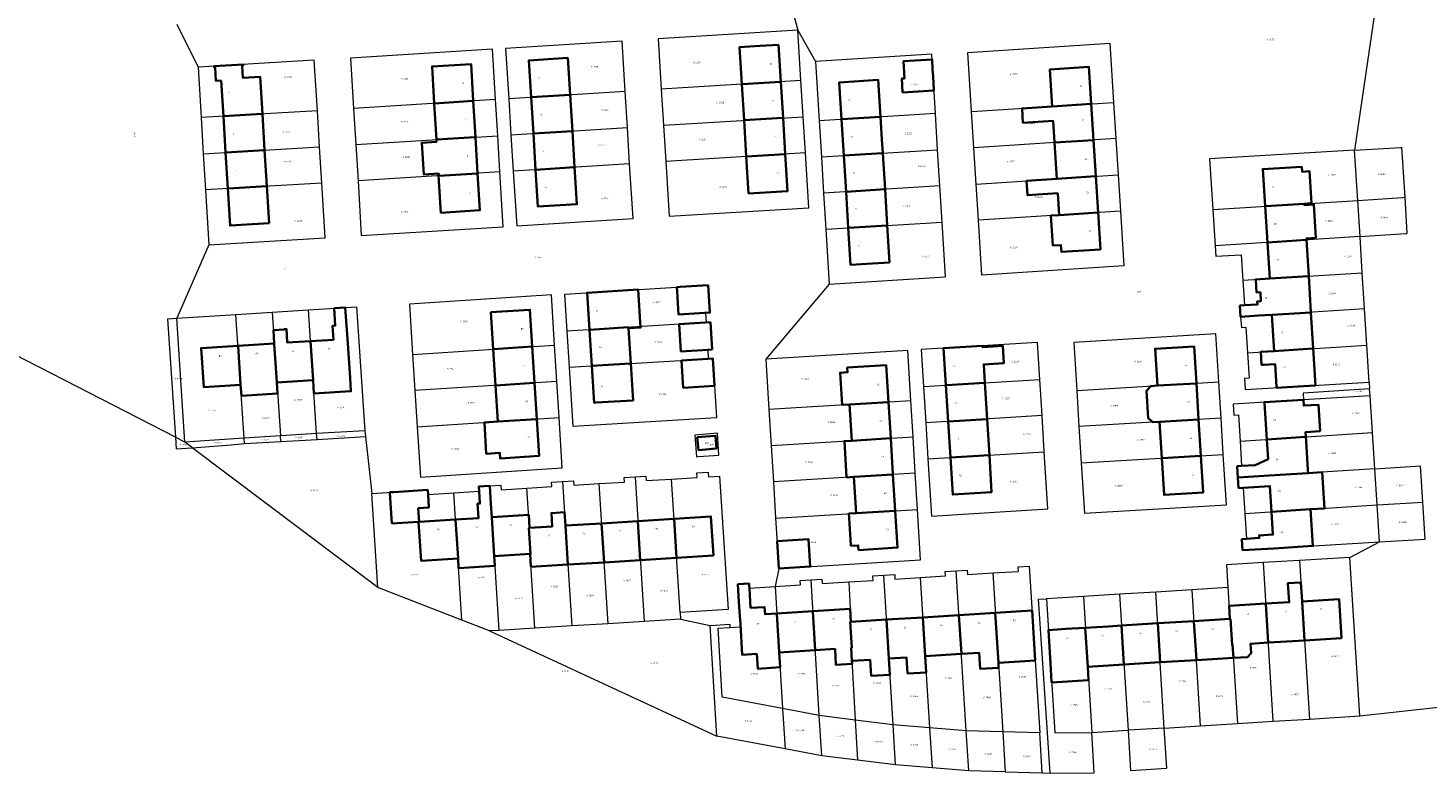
# Model space of a CAD drawing. Header units: metres. Extents: x 162165 to 162962, y 502542 to 503146.
# Tile 2 of 11: x 162369 to 162682, y 502542 to 502709. Entities that reach past the tile are written whole.
import ezdxf
from ezdxf.enums import TextEntityAlignment as Align
from ezdxf.lldxf.tags import DXFTag

# ---------------------------------------------------------------- set-up
doc = ezdxf.new("R2010")
doc.units = ezdxf.units.M
doc.layers.add('B-PV-KG-GRENS_PERCEEL-G', color=150, linetype='KG-PERCEEL-SO', lineweight=5, true_color=0x007fff)
doc.layers.add('B-PV-KG-GRENS_PERCEEL-S', color=150, linetype='Continuous', lineweight=5, true_color=0x007fff)
for name, color, linetype, lineweight in [('B-PV-OG-BEBOUWING-G', 7, 'Continuous', 35), ('B-PV-OG-BEBOUWING_HUISNUMMER-T18', 10, 'Continuous', 18), ('B-PV-OG-BEBOUWING_STRAATNAAM-T18', 10, 'Continuous', 18)]:
    doc.layers.add(name, color=color, linetype=linetype, lineweight=lineweight)
doc.styles.add('NLCS-ISO', font='NLCS-ISO.ttf', dxfattribs={"height": 1.8})
doc.styles.add('NLCS-ISO-M200-T18', font='NLCS-ISO.ttf', dxfattribs={"height": 1.8})
doc.styles.get("Standard").update_dxf_attribs({"font": 'arial.ttf'})
tags = doc.linetypes.add('KG-PERCEEL-SO', pattern='A,5.5,-2,["P",Standard,S=1.8,R=0,X=-0.5,Y=-0.9],-2,5.5,-2,[5,NLCS.SHX,S=0.75,R=0,X=0,Y=0],-2', length=19).pattern_tags.tags
tags[6] = DXFTag(74, 10)

# ---------------------------------------------------------------- blocks, each defined once
blk = doc.blocks.new('SKG-PERCEELNUMMER-SO')
at = {"style": 'NLCS-ISO', "oblique": 10, "flags": 1}
for tag, p in [('GEMEENTECODE', (0, 2.6)), ('PERCEELGROOTTE', (0, -2.4))]:
    blk.add_attdef(tag, text='', height=1.8, dxfattribs=at).set_placement(p, align=Align.MIDDLE_CENTER)
at = {"style": 'NLCS-ISO', "oblique": 10}
blk.add_attdef('SECTIE', text='', height=1.8, dxfattribs=at).set_placement((-0.5, 0), align=Align.MIDDLE_RIGHT)
blk.add_attdef('PERCEELNUMMER', text='', height=1.8, dxfattribs=at).set_placement((0.5, 0), align=Align.MIDDLE_LEFT)

msp = doc.modelspace()

# ---------------------------------------------------------------- linework, layer by layer
at = {"layer": 'B-PV-KG-GRENS_PERCEEL-G'}
for points in [[(162402.081, 502617.15), (162164.62, 502739.166)], [(162672.332, 502729.587), (162665.259, 502681.247)], [(162539.645, 502712.985), (162540.965, 502708.052)], [(162402.371, 502709.422), (162407.093, 502699.804)], [(162540.965, 502708.052), (162509.792, 502706.152), (162510.49, 502694.924)], [(162541.667, 502696.815), (162540.965, 502708.052)], [(162540.965, 502708.052), (162544.906, 502701.089)], [(162473.525, 502692.574), (162472.847, 502703.821), (162441.159, 502701.836), (162441.836, 502690.586)], [(162502.453, 502694.383), (162501.765, 502705.632), (162475.741, 502704.003), (162476.447, 502692.763)], [(162579.777, 502689.865), (162578.949, 502703.099), (162610.631, 502705.171), (162611.46, 502691.927)], [(162433.732, 502690.084), (162433.04, 502701.333), (162407.093, 502699.804)], [(162571.684, 502689.445), (162570.858, 502702.679), (162544.906, 502701.089)], [(162544.906, 502701.089), (162545.732, 502687.845)], [(162407.093, 502699.804), (162407.78, 502688.565)], [(162502.453, 502694.383), (162476.447, 502692.763)], [(162502.947, 502686.298), (162502.453, 502694.383)], [(162541.667, 502696.815), (162510.49, 502694.924)], [(162510.49, 502694.924), (162510.992, 502686.84)], [(162542.171, 502688.73), (162541.667, 502696.815)], [(162473.525, 502692.574), (162441.836, 502690.586)], [(162474.012, 502684.489), (162473.525, 502692.574)], [(162476.447, 502692.763), (162476.954, 502684.679)], [(162579.777, 502689.865), (162611.46, 502691.927)], [(162611.46, 502691.927), (162611.966, 502683.843)], [(162433.732, 502690.084), (162407.78, 502688.565)], [(162407.78, 502688.565), (162408.275, 502680.48)], [(162434.23, 502682), (162433.732, 502690.084)], [(162441.836, 502690.586), (162442.322, 502682.5)], [(162510.992, 502686.84), (162542.171, 502688.73)], [(162542.676, 502680.647), (162542.171, 502688.73)], [(162571.684, 502689.445), (162545.732, 502687.845)], [(162545.732, 502687.845), (162546.237, 502679.76)], [(162572.188, 502681.361), (162571.684, 502689.445)], [(162580.283, 502681.781), (162579.777, 502689.865)], [(162442.322, 502682.5), (162474.012, 502684.489)], [(162474.499, 502676.403), (162474.012, 502684.489)], [(162476.954, 502684.679), (162502.947, 502686.298)], [(162476.954, 502684.679), (162477.461, 502676.595)], [(162503.441, 502678.213), (162502.947, 502686.298)], [(162510.992, 502686.84), (162511.495, 502678.755)], [(162408.275, 502680.48), (162434.23, 502682)], [(162434.728, 502673.915), (162434.23, 502682)], [(162442.322, 502682.5), (162442.808, 502674.415)], [(162546.237, 502679.76), (162572.188, 502681.361)], [(162572.692, 502673.277), (162572.188, 502681.361)], [(162611.966, 502683.843), (162580.283, 502681.781)], [(162580.788, 502673.696), (162580.283, 502681.781)], [(162611.966, 502683.843), (162612.472, 502675.758)], [(162665.259, 502681.247), (162675.6, 502681.894)], [(162675.6, 502681.894), (162675.75, 502681.903)], [(162675.75, 502681.903), (162676.435, 502670.751)], [(162408.275, 502680.48), (162408.769, 502672.395)], [(162477.461, 502676.595), (162478.23, 502664.35), (162504.189, 502665.976), (162503.441, 502678.213)], [(162503.441, 502678.213), (162477.461, 502676.595)], [(162511.495, 502678.755), (162512.255, 502666.519), (162543.44, 502668.411), (162542.676, 502680.647)], [(162542.676, 502680.647), (162511.495, 502678.755)], [(162546.237, 502679.76), (162546.741, 502671.677)], [(162665.259, 502681.247), (162632.886, 502679.338), (162633.598, 502668.017)], [(162665.963, 502670.052), (162665.259, 502681.247)], [(162442.808, 502674.415), (162443.544, 502662.178), (162475.236, 502664.163), (162474.499, 502676.403)], [(162474.499, 502676.403), (162442.808, 502674.415)], [(162580.788, 502673.696), (162612.472, 502675.758)], [(162612.472, 502675.758), (162612.978, 502667.674)], [(162434.728, 502673.915), (162408.769, 502672.395)], [(162408.769, 502672.395), (162409.517, 502660.158)], [(162409.517, 502660.158), (162435.481, 502661.678), (162434.728, 502673.915)], [(162572.692, 502673.277), (162546.741, 502671.677)], [(162573.197, 502665.192), (162572.692, 502673.277)], [(162581.294, 502665.612), (162580.788, 502673.696)], [(162546.741, 502671.677), (162547.246, 502663.592)], [(162633.598, 502668.017), (162665.963, 502670.052)], [(162665.963, 502670.052), (162675.936, 502670.718)], [(162666.472, 502661.968), (162665.963, 502670.052)], [(162675.936, 502670.718), (162676.435, 502670.751)], [(162676.435, 502670.751), (162676.894, 502662.644)], [(162612.978, 502667.674), (162613.743, 502655.439), (162582.059, 502653.377), (162581.294, 502665.612)], [(162612.978, 502667.674), (162581.294, 502665.612)], [(162633.598, 502668.017), (162634.106, 502659.933)], [(162547.246, 502663.592), (162573.197, 502665.192)], [(162547.246, 502663.592), (162548.009, 502651.356)], [(162548.009, 502651.356), (162573.961, 502652.946), (162573.197, 502665.192)], [(162666.472, 502661.968), (162676.595, 502662.625)], [(162676.595, 502662.625), (162676.894, 502662.644)], [(162409.517, 502660.158), (162402.336, 502643.732)], [(162666.472, 502661.968), (162634.106, 502659.933)], [(162634.106, 502659.933), (162634.255, 502657.563), (162639.955, 502657.9), (162640.313, 502652.207)], [(162666.98, 502653.884), (162666.472, 502661.968)], [(162640.313, 502652.207), (162666.98, 502653.884)], [(162667.489, 502645.8), (162666.98, 502653.884)], [(162489.514, 502640.875), (162488.959, 502649.126), (162520.965, 502651.098), (162521.349, 502645), (162520.351, 502644.939), (162520.487, 502642.783)], [(162548.009, 502651.356), (162533.822, 502634.613)], [(162640.313, 502652.207), (162640.665, 502646.622), (162639.666, 502646.563), (162639.824, 502644.061)], [(162486.681, 502637.711), (162485.978, 502648.949), (162454.295, 502646.913), (162455.001, 502635.675)], [(162402.336, 502643.732), (162415.559, 502644.567)], [(162415.559, 502644.567), (162423.641, 502645.108)], [(162417.408, 502616.921), (162415.559, 502644.567)], [(162423.641, 502645.108), (162431.723, 502645.648)], [(162423.641, 502645.108), (162425.49, 502617.462)], [(162431.723, 502645.648), (162442.465, 502646.273), (162444.315, 502618.615)], [(162433.572, 502618.002), (162431.723, 502645.648)], [(162667.489, 502645.8), (162639.824, 502644.061)], [(162639.824, 502644.061), (162639.974, 502641.673), (162640.972, 502641.732), (162641.33, 502636.039)], [(162667.997, 502637.716), (162667.489, 502645.8)], [(162400.293, 502643.631), (162402.336, 502643.732)], [(162400.293, 502643.631), (162402.081, 502617.15)], [(162404.155, 502616.084), (162402.336, 502643.732)], [(162520.487, 502642.783), (162489.514, 502640.875)], [(162490.012, 502632.79), (162489.514, 502640.875)], [(162520.487, 502642.783), (162521.485, 502642.844), (162521.869, 502636.747), (162520.87, 502636.685), (162520.995, 502634.698)], [(162455.001, 502635.675), (162486.681, 502637.711)], [(162487.186, 502629.627), (162486.681, 502637.711)], [(162594.993, 502630.066), (162594.485, 502638.31), (162568.523, 502636.727), (162569.031, 502628.48)], [(162634.937, 502629.5), (162634.273, 502640.24), (162602.571, 502638.351), (162603.236, 502627.612)], [(162641.33, 502636.039), (162667.997, 502637.716)], [(162668.518, 502629.429), (162667.997, 502637.716)], [(162455.001, 502635.675), (162455.508, 502627.591)], [(162520.995, 502634.698), (162521.994, 502634.76), (162522.827, 502621.526), (162490.827, 502619.555), (162490.012, 502632.79)], [(162490.012, 502632.79), (162520.995, 502634.698)], [(162566.211, 502625.312), (162565.519, 502636.545), (162533.822, 502634.613)], [(162533.822, 502634.613), (162534.52, 502623.375)], [(162641.33, 502636.039), (162641.688, 502630.344), (162640.69, 502630.285), (162640.847, 502627.79), (162668.518, 502629.429)], [(162487.186, 502629.627), (162455.508, 502627.591)], [(162487.692, 502621.542), (162487.186, 502629.627)], [(162569.031, 502628.48), (162594.993, 502630.066)], [(162569.031, 502628.48), (162569.529, 502620.395)], [(162595.491, 502621.981), (162594.993, 502630.066)], [(162603.236, 502627.612), (162634.937, 502629.5)], [(162635.436, 502621.415), (162634.937, 502629.5)], [(162668.518, 502629.429), (162668.614, 502627.942)], [(162455.508, 502627.591), (162456.016, 502619.506)], [(162566.211, 502625.312), (162534.52, 502623.375)], [(162566.709, 502617.227), (162566.211, 502625.312)], [(162603.236, 502627.612), (162603.737, 502619.527)], [(162653.84, 502625.535), (162638.148, 502624.575), (162638.309, 502622.081), (162639.307, 502622.145), (162639.684, 502616.293)], [(162668.614, 502627.942), (162653.742, 502627.032), (162653.84, 502625.535)], [(162668.711, 502626.445), (162653.84, 502625.535)], [(162668.711, 502626.445), (162668.614, 502627.942)], [(162669.243, 502618.202), (162668.711, 502626.445)], [(162534.52, 502623.375), (162535.022, 502615.29)], [(162595.491, 502621.981), (162569.529, 502620.395)], [(162595.989, 502613.896), (162595.491, 502621.981)], [(162456.016, 502619.506), (162456.721, 502608.269), (162488.395, 502610.305), (162487.692, 502621.542)], [(162456.016, 502619.506), (162487.692, 502621.542)], [(162569.529, 502620.395), (162570.027, 502612.311)], [(162635.436, 502621.415), (162603.737, 502619.527)], [(162603.737, 502619.527), (162604.238, 502611.443)], [(162635.936, 502613.331), (162635.436, 502621.415)], [(162402.081, 502617.15), (162402.256, 502614.559), (162405.816, 502614.832)], [(162402.126, 502617.127), (162402.081, 502617.15)], [(162404.155, 502616.084), (162402.126, 502617.127)], [(162417.408, 502616.921), (162404.155, 502616.084)], [(162405.56, 502615.025), (162404.155, 502616.084)], [(162414.511, 502615.498), (162417.487, 502615.73)], [(162425.49, 502617.462), (162417.408, 502616.921)], [(162417.487, 502615.73), (162417.408, 502616.921)], [(162417.487, 502615.73), (162425.574, 502616.208)], [(162433.572, 502618.002), (162425.49, 502617.462)], [(162425.574, 502616.208), (162425.49, 502617.462)], [(162425.574, 502616.208), (162433.66, 502616.686)], [(162444.315, 502618.615), (162433.572, 502618.002)], [(162433.66, 502616.686), (162433.572, 502618.002)], [(162433.66, 502616.686), (162444.462, 502617.325)], [(162444.315, 502618.615), (162444.462, 502617.325)], [(162444.462, 502617.325), (162445.912, 502604.627)], [(162523.346, 502613.158), (162523.043, 502618.047), (162517.98, 502617.657), (162518.396, 502612.794), (162518.831, 502612.826)], [(162535.022, 502615.29), (162566.709, 502617.227)], [(162567.207, 502609.143), (162566.709, 502617.227)], [(162639.684, 502616.293), (162640.041, 502610.758), (162639.044, 502610.694), (162639.209, 502608.146)], [(162639.684, 502616.293), (162669.243, 502618.202)], [(162669.764, 502610.119), (162669.243, 502618.202)], [(162405.78, 502614.859), (162405.56, 502615.025)], [(162405.816, 502614.832), (162405.78, 502614.859)], [(162405.816, 502614.832), (162414.511, 502615.498)], [(162447.266, 502583.573), (162405.816, 502614.832)], [(162518.831, 502612.826), (162523.346, 502613.158)], [(162535.022, 502615.29), (162535.524, 502607.206)], [(162570.027, 502612.311), (162570.812, 502599.574), (162596.774, 502601.15), (162595.989, 502613.896)], [(162570.027, 502612.311), (162595.989, 502613.896)], [(162604.238, 502611.443), (162604.934, 502600.205), (162636.63, 502602.093), (162635.936, 502613.331)], [(162604.238, 502611.443), (162635.936, 502613.331)], [(162669.764, 502610.119), (162639.209, 502608.146)], [(162669.764, 502610.119), (162679.932, 502610.776)], [(162670.286, 502602.036), (162669.764, 502610.119)], [(162680.462, 502602.693), (162679.932, 502610.776)], [(162464.199, 502604.774), (162469.838, 502605.129), (162469.775, 502606.128), (162472.22, 502606.282)], [(162472.22, 502606.282), (162474.665, 502606.435), (162474.728, 502605.437), (162480.527, 502605.801)], [(162472.22, 502606.282), (162474.255, 502574.033)], [(162480.527, 502605.801), (162486.086, 502606.151), (162486.023, 502607.149), (162488.468, 502607.303)], [(162488.468, 502607.303), (162490.913, 502607.457), (162490.976, 502606.458), (162496.616, 502606.812)], [(162488.468, 502607.303), (162490.534, 502575.035)], [(162496.616, 502606.812), (162502.254, 502607.167), (162502.191, 502608.165), (162504.636, 502608.319)], [(162498.619, 502575.532), (162496.616, 502606.812)], [(162504.636, 502608.319), (162507.081, 502608.473), (162507.144, 502607.474), (162512.785, 502607.829)], [(162504.636, 502608.319), (162506.703, 502576.03)], [(162512.785, 502607.829), (162518.532, 502608.19), (162518.469, 502609.188), (162520.964, 502609.345), (162521.027, 502608.347), (162523.523, 502608.504), (162525.423, 502578.685), (162514.711, 502578.026)], [(162514.711, 502578.026), (162512.785, 502607.829)], [(162567.207, 502609.143), (162535.524, 502607.206)], [(162535.524, 502607.206), (162536.027, 502599.121)], [(162567.705, 502601.057), (162567.207, 502609.143)], [(162639.209, 502608.146), (162639.36, 502605.804), (162640.357, 502605.868), (162640.728, 502600.127)], [(162445.912, 502604.627), (162458.387, 502605.411), (162458.45, 502604.413), (162464.199, 502604.774)], [(162447.266, 502583.573), (162445.912, 502604.627)], [(162466.008, 502576.284), (162464.199, 502604.774)], [(162482.28, 502574.527), (162481.214, 502591.096), (162481.344, 502591.104), (162480.97, 502596.912), (162481.099, 502596.92), (162480.527, 502605.801)], [(162536.027, 502599.121), (162567.705, 502601.057)], [(162536.725, 502587.883), (162568.397, 502589.819), (162567.705, 502601.057)], [(162640.728, 502600.127), (162641.092, 502594.482), (162640.094, 502594.418), (162640.255, 502591.929), (162670.818, 502593.788)], [(162640.728, 502600.127), (162670.286, 502602.036)], [(162670.286, 502602.036), (162680.462, 502602.693)], [(162670.818, 502593.788), (162670.286, 502602.036)], [(162681.005, 502594.408), (162680.462, 502602.693)], [(162536.027, 502599.121), (162536.725, 502587.883)], [(162664.221, 502590.338), (162670.818, 502593.788)], [(162670.818, 502593.788), (162681.005, 502594.408)], [(162536.725, 502587.883), (162535.904, 502583.833)], [(162584.472, 502586.856), (162590.22, 502587.214), (162590.158, 502588.212), (162592.653, 502588.367), (162594.972, 502551.189)], [(162644.896, 502589.155), (162636.651, 502588.65), (162636.966, 502583.592)], [(162652.98, 502589.65), (162644.896, 502589.155)], [(162647.094, 502553.732), (162644.896, 502589.155)], [(162664.221, 502590.338), (162652.98, 502589.65)], [(162652.98, 502589.65), (162655.178, 502554.229)], [(162666.455, 502554.924), (162664.221, 502590.338)], [(162525.811, 502574.682), (162528.191, 502574.827), (162527.598, 502584.318), (162530.093, 502584.473), (162530.155, 502583.475), (162535.904, 502583.833)], [(162535.904, 502583.833), (162541.544, 502584.184), (162541.482, 502585.182), (162543.927, 502585.334)], [(162543.927, 502585.334), (162546.373, 502585.487), (162546.435, 502584.489), (162552.327, 502584.855)], [(162545.761, 502555.004), (162543.927, 502585.334)], [(162552.327, 502584.855), (162557.773, 502585.194), (162557.711, 502586.193), (162560.156, 502586.345)], [(162552.327, 502584.855), (162552.819, 502575.932), (162552.689, 502575.924), (162553.01, 502570.116), (162552.88, 502570.108), (162553.769, 502554.003)], [(162560.156, 502586.345), (162562.601, 502586.497), (162562.663, 502585.499), (162568.302, 502585.85)], [(162562.232, 502552.946), (162560.156, 502586.345)], [(162568.302, 502585.85), (162573.941, 502586.201), (162573.879, 502587.198), (162576.325, 502587.351)], [(162568.302, 502585.85), (162570.405, 502552.275)], [(162576.325, 502587.351), (162578.77, 502587.503), (162578.832, 502586.505), (162584.472, 502586.856)], [(162578.588, 502551.603), (162576.325, 502587.351)], [(162584.472, 502586.856), (162586.705, 502551.398)], [(162466.008, 502576.284), (162447.266, 502583.573)], [(162535.904, 502583.833), (162537.584, 502556.556)], [(162604.711, 502581.607), (162596.467, 502581.1)], [(162612.796, 502582.105), (162604.711, 502581.607)], [(162604.711, 502581.607), (162606.601, 502551.237)], [(162620.881, 502582.602), (162612.796, 502582.105)], [(162612.796, 502582.105), (162614.696, 502551.736)], [(162628.965, 502583.1), (162620.881, 502582.602)], [(162622.78, 502552.234), (162620.881, 502582.602)], [(162636.966, 502583.592), (162628.965, 502583.1)], [(162630.865, 502552.732), (162628.965, 502583.1)], [(162636.966, 502583.592), (162637.402, 502576.602), (162637.532, 502576.61), (162637.894, 502570.801), (162638.023, 502570.809), (162639.119, 502553.24)], [(162594.67, 502580.989), (162596.467, 502581.1)], [(162596.707, 502551.167), (162594.67, 502580.989)], [(162596.467, 502581.1), (162598.314, 502551.147)], [(162472.132, 502573.902), (162466.008, 502576.284)], [(162490.534, 502575.035), (162482.28, 502574.527)], [(162498.619, 502575.532), (162490.534, 502575.035)], [(162506.703, 502576.03), (162498.619, 502575.532)], [(162514.808, 502576.529), (162506.703, 502576.03)], [(162514.711, 502578.026), (162514.808, 502576.529)], [(162514.808, 502576.529), (162521.406, 502575.134)], [(162521.406, 502575.134), (162525.767, 502575.4), (162525.811, 502574.682)], [(162522.88, 502550.388), (162521.406, 502575.134)], [(162474.255, 502574.033), (162472.132, 502573.902)], [(162472.132, 502573.902), (162522.88, 502550.388)], [(162482.28, 502574.527), (162474.255, 502574.033)], [(162537.584, 502556.556), (162524.124, 502559.11), (162523.205, 502574.523), (162525.811, 502574.682)], [(162666.455, 502554.924), (162713.034, 502560.114)], [(162537.584, 502556.556), (162538.138, 502547.562)], [(162545.761, 502555.004), (162537.584, 502556.556)], [(162546.304, 502546.024), (162545.761, 502555.004)], [(162553.769, 502554.003), (162545.761, 502555.004)], [(162553.769, 502554.003), (162554.265, 502545.025)], [(162562.232, 502552.946), (162553.769, 502554.003)], [(162630.865, 502552.732), (162639.119, 502553.24)], [(162639.119, 502553.24), (162647.094, 502553.732)], [(162647.094, 502553.732), (162655.178, 502554.229)], [(162655.178, 502554.229), (162666.455, 502554.924)], [(162538.138, 502547.562), (162522.88, 502550.388)], [(162562.789, 502543.992), (162562.232, 502552.946)], [(162570.405, 502552.275), (162562.232, 502552.946)], [(162570.405, 502552.275), (162570.965, 502543.328)], [(162578.588, 502551.603), (162570.405, 502552.275)], [(162579.154, 502542.663), (162578.588, 502551.603)], [(162586.705, 502551.398), (162578.588, 502551.603)], [(162586.705, 502551.398), (162587.269, 502542.436)], [(162594.972, 502551.189), (162586.705, 502551.398)], [(162595.496, 502542.207), (162594.972, 502551.189)], [(162597.321, 502542.185), (162596.707, 502551.167)], [(162598.314, 502551.147), (162606.601, 502551.237)], [(162606.601, 502551.237), (162614.696, 502551.736)], [(162607.161, 502542.234), (162606.601, 502551.237)], [(162614.696, 502551.736), (162615.258, 502542.754), (162623.342, 502543.253), (162622.78, 502552.234)], [(162622.78, 502552.234), (162614.696, 502551.736)], [(162622.78, 502552.234), (162630.865, 502552.732)], [(162546.304, 502546.024), (162538.138, 502547.562)], [(162554.265, 502545.025), (162546.304, 502546.024)], [(162562.789, 502543.992), (162554.265, 502545.025)], [(162570.965, 502543.328), (162562.789, 502543.992)], [(162579.154, 502542.663), (162570.965, 502543.328)], [(162587.269, 502542.436), (162579.154, 502542.663)], [(162587.269, 502542.436), (162595.496, 502542.207)], [(162595.496, 502542.207), (162597.321, 502542.185)], [(162597.321, 502542.185), (162607.161, 502542.234)]]:
    msp.add_lwpolyline(points, dxfattribs=at)
at = {"layer": 'B-PV-OG-BEBOUWING-G'}
for points in [[(162537.176, 502696.543), (162536.661, 502704.787), (162532.604, 502704.541), (162527.957, 502704.259), (162528.472, 502696.015), (162528.522, 502696.018)], [(162412.286, 502696.804), (162412.772, 502688.857), (162421.426, 502689.364), (162421.476, 502689.367), (162420.972, 502697.616), (162417.12, 502697.389), (162416.953, 502700.114), (162417.173, 502700.127), (162417.156, 502700.397), (162410.667, 502700.015), (162410.684, 502699.744), (162410.904, 502699.757), (162411.088, 502696.733)], [(162459.877, 502691.718), (162468.53, 502692.261), (162468.031, 502700.503), (162459.328, 502699.958), (162459.827, 502691.715)], [(162481.488, 502693.077), (162490.14, 502693.616), (162489.623, 502701.855), (162480.921, 502701.31), (162481.438, 502693.074)], [(162571.363, 502694.585), (162571.169, 502697.689), (162571.068, 502699.312), (162570.93, 502701.528), (162564.543, 502701.131), (162564.782, 502697.291), (162564.183, 502697.254), (162564.377, 502694.15)], [(162550.775, 502688.156), (162559.428, 502688.689), (162558.913, 502696.937), (162550.21, 502696.404), (162550.725, 502688.153)], [(162606.471, 502691.602), (162605.955, 502699.847), (162597.253, 502699.281), (162597.769, 502691.036)], [(162528.522, 502696.018), (162528.472, 502696.015), (162528.976, 502687.93), (162537.63, 502688.455), (162537.68, 502688.458), (162537.176, 502696.543)], [(162468.969, 502684.173), (162469.019, 502684.176), (162468.53, 502692.261), (162459.877, 502691.718), (162459.827, 502691.715), (162460.316, 502683.629)], [(162481.438, 502693.074), (162481.945, 502684.99), (162481.995, 502684.993), (162490.647, 502685.532), (162490.14, 502693.616), (162481.488, 502693.077)], [(162606.977, 502683.518), (162606.471, 502691.602), (162597.769, 502691.036), (162591.033, 502690.598), (162591.234, 502687.386), (162597.97, 502687.824), (162598.275, 502682.952), (162598.325, 502682.955)], [(162421.476, 502689.367), (162421.426, 502689.364), (162412.772, 502688.857), (162413.266, 502680.772), (162413.317, 502680.775), (162421.971, 502681.282)], [(162528.976, 502687.93), (162529.481, 502679.847), (162529.531, 502679.85), (162538.185, 502680.375), (162537.68, 502688.458), (162537.63, 502688.455)], [(162559.882, 502680.602), (162559.932, 502680.605), (162559.743, 502683.642), (162559.428, 502688.689), (162550.775, 502688.156), (162550.725, 502688.153), (162551.229, 502680.068)], [(162481.945, 502684.99), (162482.452, 502676.906), (162491.154, 502677.448), (162490.647, 502685.532), (162481.995, 502684.993)], [(162413.317, 502680.775), (162413.266, 502680.772), (162413.761, 502672.687), (162413.811, 502672.69), (162422.465, 502673.197), (162421.971, 502681.282)], [(162460.806, 502675.544), (162460.856, 502675.547), (162469.509, 502676.09), (162469.019, 502684.176), (162468.969, 502684.173), (162460.316, 502683.629), (162460.347, 502683.13), (162457.053, 502682.923), (162457.482, 502675.836), (162460.825, 502676.046)], [(162598.325, 502682.955), (162598.275, 502682.952), (162598.781, 502674.867), (162607.482, 502675.433), (162606.977, 502683.518)], [(162529.531, 502679.85), (162529.481, 502679.847), (162529.995, 502671.603), (162538.699, 502672.131), (162538.185, 502680.375)], [(162551.733, 502671.985), (162560.437, 502672.521), (162559.932, 502680.605), (162559.882, 502680.602), (162551.229, 502680.068)], [(162460.806, 502675.544), (162461.305, 502667.298), (162470.008, 502667.843), (162469.509, 502676.09), (162460.856, 502675.547)], [(162482.452, 502676.906), (162482.97, 502668.654), (162491.672, 502669.199), (162491.154, 502677.448)], [(162598.781, 502674.867), (162592.045, 502674.429), (162592.246, 502671.217), (162598.981, 502671.655), (162599.286, 502666.783), (162607.988, 502667.349), (162607.482, 502675.433)], [(162653.987, 502669.299), (162655.654, 502669.404), (162655.203, 502676.568), (162653.536, 502676.463), (162653.468, 502677.543), (162644.764, 502677.027), (162645.285, 502668.752), (162645.335, 502668.755)], [(162422.969, 502664.952), (162422.465, 502673.197), (162413.811, 502672.69), (162413.761, 502672.687), (162414.265, 502664.443)], [(162551.733, 502671.985), (162552.238, 502663.9), (162552.288, 502663.903), (162560.941, 502664.436), (162560.437, 502672.521)], [(162645.335, 502668.755), (162645.285, 502668.752), (162645.793, 502660.668), (162645.843, 502660.671), (162654.445, 502661.212), (162654.495, 502661.215), (162654.472, 502661.573), (162656.635, 502661.709), (162656.168, 502669.14), (162654.006, 502669.004), (162653.987, 502669.299)], [(162607.988, 502667.349), (162599.286, 502666.783), (162597.48, 502666.67), (162597.9, 502659.951), (162599.706, 502660.068), (162599.802, 502658.541), (162608.504, 502659.107)], [(162561.456, 502656.188), (162560.941, 502664.436), (162552.288, 502663.903), (162552.238, 502663.9), (162552.752, 502655.655), (162557.642, 502655.954)], [(162654.495, 502661.215), (162654.445, 502661.212), (162645.843, 502660.671), (162645.793, 502660.668), (162646.301, 502652.584), (162646.352, 502652.587), (162654.953, 502653.128), (162655.004, 502653.131)], [(162643.816, 502644.312), (162646.81, 502644.501), (162646.86, 502644.504), (162655.512, 502645.048), (162655.253, 502649.177), (162655.004, 502653.131), (162654.953, 502653.128), (162646.352, 502652.587), (162646.301, 502652.584), (162643.207, 502652.389), (162643.389, 502649.495), (162644.237, 502649.548), (162644.362, 502647.552), (162643.515, 502647.499), (162643.559, 502646.794), (162640.665, 502646.622), (162639.666, 502646.563), (162639.824, 502644.061), (162639.874, 502644.064)], [(162494.521, 502641.183), (162503.145, 502641.714), (162503.16, 502641.5), (162505.898, 502641.659), (162505.366, 502650.116), (162493.949, 502649.441), (162494.471, 502641.18)], [(162514.751, 502650.747), (162513.978, 502650.668), (162514.036, 502649.749), (162514.287, 502645.763), (162514.362, 502644.57), (162521.349, 502645), (162520.965, 502651.098)], [(162440.223, 502642.123), (162439.97, 502646.114), (162437.475, 502645.956), (162437.719, 502642.105), (162437.133, 502642.068), (162437.332, 502638.933), (162432.194, 502638.608), (162432.776, 502629.908), (162432.966, 502626.914), (162441.213, 502627.436), (162441.023, 502630.43), (162440.451, 502639.131)], [(162481.692, 502637.39), (162481.176, 502645.634), (162472.474, 502645.075), (162472.99, 502636.831), (162473.04, 502636.834)], [(162646.86, 502644.504), (162646.81, 502644.501), (162647.318, 502636.416), (162655.97, 502636.96), (162656.02, 502636.963), (162655.512, 502645.048)], [(162423.91, 502641.09), (162424.11, 502638.096), (162424.113, 502638.046), (162424.689, 502629.446), (162424.692, 502629.396), (162432.776, 502629.908), (162432.194, 502638.608), (162427.03, 502638.281), (162426.835, 502641.347), (162426.336, 502641.322), (162426.341, 502641.244)], [(162503.16, 502641.5), (162503.145, 502641.714), (162494.521, 502641.183), (162494.471, 502641.18), (162494.981, 502633.096), (162503.648, 502633.63), (162503.698, 502633.633)], [(162416.026, 502637.585), (162407.785, 502637.063), (162408.358, 502628.361), (162416.608, 502628.884), (162416.605, 502628.934)], [(162416.026, 502637.585), (162416.605, 502628.934), (162416.608, 502628.884), (162416.766, 502626.389), (162424.85, 502626.901), (162424.692, 502629.396), (162424.689, 502629.446), (162424.113, 502638.046), (162424.11, 502638.096)], [(162573.518, 502637.032), (162574.029, 502628.785), (162574.079, 502628.788), (162582.732, 502629.317), (162582.476, 502633.439), (162586.966, 502633.718), (162586.746, 502637.541), (162582.239, 502637.266), (162582.221, 502637.562)], [(162473.04, 502636.834), (162472.99, 502636.831), (162473.495, 502628.747), (162482.147, 502629.303), (162482.197, 502629.306), (162481.692, 502637.39)], [(162629.896, 502629.2), (162629.946, 502629.203), (162629.437, 502637.448), (162620.732, 502636.93), (162621.241, 502628.684)], [(162656.539, 502628.719), (162656.02, 502636.963), (162655.97, 502636.96), (162647.318, 502636.416), (162644.304, 502636.226), (162644.488, 502633.302), (162644.949, 502633.331), (162647.502, 502633.492), (162647.822, 502628.404), (162647.835, 502628.204), (162653.851, 502628.56)], [(162494.981, 502633.096), (162495.502, 502624.853), (162496.001, 502624.883), (162499.993, 502625.13), (162504.217, 502625.39), (162504.146, 502626.517), (162503.773, 502632.444), (162503.698, 502633.633), (162503.648, 502633.63)], [(162552.514, 502624.475), (162561.167, 502625.004), (162561.217, 502625.007), (162560.707, 502633.247), (162552.004, 502632.716), (162552.069, 502631.668), (162550.422, 502631.568), (162550.867, 502624.373)], [(162473.495, 502628.747), (162474.001, 502620.662), (162474.051, 502620.665), (162482.703, 502621.221), (162482.197, 502629.306), (162482.147, 502629.303)], [(162583.232, 502621.232), (162582.732, 502629.317), (162574.079, 502628.788), (162574.029, 502628.785), (162574.529, 502620.7), (162574.58, 502620.703), (162583.182, 502621.229)], [(162621.741, 502620.599), (162621.791, 502620.602), (162630.446, 502621.118), (162629.946, 502629.203), (162629.896, 502629.2), (162621.241, 502628.684), (162619.744, 502628.591), (162618.807, 502627.537), (162619.184, 502621.448), (162620.244, 502620.506)], [(162561.718, 502616.922), (162561.217, 502625.007), (162561.167, 502625.004), (162552.514, 502624.475), (162553.015, 502616.39)], [(162645.149, 502624.803), (162645.672, 502616.68), (162654.324, 502617.239), (162654.374, 502617.242), (162654.304, 502618.327), (162657.549, 502618.536), (162657.169, 502624.433), (162653.924, 502624.224), (162653.84, 502625.535), (162645.136, 502625.003)], [(162482.703, 502621.221), (162474.051, 502620.665), (162474.001, 502620.662), (162471.007, 502620.475), (162471.443, 502613.494), (162474.437, 502613.687), (162474.516, 502612.419), (162483.218, 502612.979)], [(162583.182, 502621.229), (162574.58, 502620.703), (162574.529, 502620.7), (162575.03, 502612.616), (162583.733, 502613.147), (162583.232, 502621.232)], [(162621.741, 502620.599), (162622.24, 502612.515), (162622.29, 502612.518), (162630.945, 502613.034), (162630.446, 502621.118), (162621.791, 502620.602)], [(162518.535, 502617.171), (162518.772, 502614.311), (162522.818, 502614.646), (162522.581, 502617.506)], [(162553.015, 502616.39), (162551.368, 502616.288), (162551.869, 502608.204), (162553.516, 502608.306), (162553.566, 502608.309), (162562.218, 502608.838), (162561.718, 502616.922)], [(162646.193, 502608.597), (162654.845, 502609.156), (162654.895, 502609.159), (162654.849, 502609.873), (162654.434, 502616.313), (162654.374, 502617.242), (162654.324, 502617.239), (162645.672, 502616.68), (162645.958, 502612.242), (162643.036, 502610.951), (162640.041, 502610.758), (162639.044, 502610.694), (162639.209, 502608.146), (162639.259, 502608.149)], [(162575.03, 502612.616), (162575.541, 502604.37), (162584.244, 502604.898), (162583.733, 502613.147)], [(162622.29, 502612.518), (162622.24, 502612.515), (162622.312, 502611.345), (162622.671, 502605.534), (162622.749, 502604.272), (162631.454, 502604.79), (162630.945, 502613.034)], [(162472.22, 502606.282), (162469.775, 502606.128), (162469.838, 502605.129), (162470.012, 502602.365), (162469.513, 502602.334), (162469.715, 502599.11), (162464.579, 502598.787), (162464.582, 502598.737), (162465.129, 502590.135), (162465.132, 502590.085), (162465.269, 502587.926), (162473.346, 502588.434), (162473.21, 502590.593), (162473.207, 502590.643), (162472.664, 502599.245), (162472.661, 502599.295), (162472.472, 502602.29)], [(162553.516, 502608.306), (162554.016, 502600.22), (162562.719, 502600.752), (162562.218, 502608.838), (162553.566, 502608.309)], [(162639.259, 502608.149), (162639.209, 502608.146), (162639.36, 502605.804), (162640.357, 502605.868), (162646.344, 502606.253), (162646.714, 502600.514), (162646.764, 502600.517), (162655.366, 502601.073), (162655.416, 502601.076), (162658.51, 502601.275), (162657.989, 502609.358), (162654.895, 502609.159), (162654.845, 502609.156), (162646.193, 502608.597)], [(162481.4, 502588.202), (162489.657, 502588.721), (162489.103, 502597.373), (162489.1, 502597.423), (162488.912, 502600.417), (162485.967, 502600.232), (162486.159, 502597.245), (162481.099, 502596.92), (162480.97, 502596.912), (162481.344, 502591.104), (162481.214, 502591.096)], [(162562.719, 502600.752), (162554.016, 502600.22), (162552.369, 502600.118), (162552.433, 502599.083), (162552.801, 502593.151), (162552.815, 502592.923), (162554.462, 502593.024), (162554.527, 502591.976), (162563.23, 502592.508)], [(162647.24, 502592.354), (162655.944, 502592.883), (162655.416, 502601.076), (162655.366, 502601.073), (162646.764, 502600.517), (162646.714, 502600.514), (162647.041, 502595.435), (162643.928, 502595.238), (162643.961, 502594.667), (162641.092, 502594.482), (162640.094, 502594.418), (162640.255, 502591.929)], [(162465.132, 502590.085), (162465.129, 502590.135), (162464.582, 502598.737), (162464.579, 502598.787), (162456.431, 502598.275), (162456.341, 502598.269), (162456.901, 502589.567)], [(162481.214, 502591.096), (162481.344, 502591.104), (162480.97, 502596.912), (162481.099, 502596.92), (162480.913, 502599.814), (162472.661, 502599.295), (162472.664, 502599.245), (162473.207, 502590.643), (162473.21, 502590.593)], [(162489.1, 502597.423), (162489.103, 502597.373), (162489.657, 502588.721), (162497.742, 502589.229), (162497.188, 502597.881), (162497.185, 502597.931)], [(162505.825, 502589.737), (162505.268, 502598.439), (162497.185, 502597.931), (162497.188, 502597.881), (162497.742, 502589.229)], [(162505.825, 502589.737), (162513.921, 502590.246), (162513.362, 502598.898), (162513.359, 502598.948), (162505.268, 502598.439)], [(162513.359, 502598.948), (162513.362, 502598.898), (162513.921, 502590.246), (162522.14, 502590.763), (162521.58, 502599.465)], [(162528.038, 502577.273), (162528.152, 502575.449), (162528.582, 502568.57), (162531.826, 502568.775), (162532.031, 502565.482), (162537.02, 502565.798), (162536.812, 502569.091), (162536.809, 502569.141), (162536.279, 502577.743), (162536.276, 502577.793), (162533.676, 502577.629), (162533.576, 502579.229), (162530.432, 502579.034), (162530.342, 502580.481), (162530.155, 502583.475), (162530.129, 502583.9), (162530.093, 502584.473), (162527.598, 502584.318), (162527.847, 502580.326)], [(162645.463, 502580.004), (162645.466, 502579.954), (162646, 502571.351), (162646.003, 502571.301), (162654.088, 502571.799), (162653.551, 502580.453), (162653.548, 502580.503), (162653.284, 502584.761), (162650.389, 502584.583), (162650.653, 502580.324)], [(162544.355, 502578.253), (162544.352, 502578.303), (162536.276, 502577.793), (162536.279, 502577.743), (162536.809, 502569.141), (162536.812, 502569.091), (162544.878, 502569.601)], [(162553.01, 502570.116), (162552.689, 502575.924), (162552.819, 502575.932), (162552.659, 502578.828), (162544.352, 502578.303), (162544.355, 502578.253), (162544.878, 502569.601), (162549.295, 502569.91), (162549.493, 502566.336), (162553.076, 502566.563), (162553.04, 502567.213), (162552.88, 502570.108)], [(162585.736, 502566.808), (162593.972, 502567.328), (162593.268, 502578.486), (162585.032, 502577.966)], [(162645.466, 502579.954), (162645.463, 502580.004), (162637.222, 502579.496), (162637.402, 502576.602), (162637.532, 502576.61), (162637.894, 502570.801), (162638.023, 502570.809), (162638.204, 502567.915), (162641.38, 502568.07), (162642.148, 502568.939), (162642.015, 502571.055), (162646.003, 502571.301), (162646, 502571.351)], [(162662.337, 502572.308), (162661.795, 502581.012), (162653.548, 502580.503), (162653.551, 502580.453), (162654.088, 502571.799)], [(162553.04, 502567.213), (162557.112, 502567.471), (162557.364, 502563.879), (162561.536, 502564.143), (162561.313, 502567.737), (162560.775, 502576.384), (162560.772, 502576.434), (162552.819, 502575.932), (162552.689, 502575.924), (162553.01, 502570.116), (162552.88, 502570.108)], [(162565.456, 502564.391), (162569.628, 502564.655), (162569.405, 502568.249), (162569.402, 502568.299), (162568.86, 502576.945), (162560.772, 502576.434), (162560.775, 502576.384), (162561.313, 502567.737), (162565.204, 502567.983)], [(162577.502, 502568.761), (162576.951, 502577.456), (162568.86, 502576.945), (162569.402, 502568.299), (162569.405, 502568.249)], [(162585.736, 502566.808), (162585.032, 502577.966), (162576.951, 502577.456), (162577.502, 502568.761), (162581.487, 502569.015), (162581.713, 502565.42), (162585.806, 502565.679)], [(162610.323, 502574.931), (162605.146, 502574.612), (162605.688, 502565.909), (162613.778, 502566.408), (162613.233, 502575.111)], [(162621.318, 502575.61), (162613.233, 502575.111), (162613.778, 502566.408), (162621.862, 502566.907), (162621.859, 502566.957)], [(162629.405, 502576.058), (162629.402, 502576.109), (162621.318, 502575.61), (162621.859, 502566.957), (162621.862, 502566.907), (162629.947, 502567.406), (162629.944, 502567.456)], [(162637.402, 502576.602), (162629.402, 502576.109), (162629.405, 502576.058), (162629.944, 502567.456), (162629.947, 502567.406), (162638.204, 502567.915), (162638.023, 502570.809), (162637.894, 502570.801), (162637.532, 502576.61)], [(162597.622, 502562.386), (162605.876, 502562.895), (162605.688, 502565.909), (162605.146, 502574.612), (162600.79, 502574.343), (162596.899, 502574.103), (162597.436, 502565.4)]]:
    msp.add_lwpolyline(points, close=True, dxfattribs=at)
for points in [[(162521.485, 502642.844), (162514.498, 502642.414), (162514.882, 502636.316), (162520.87, 502636.685)], [(162521.869, 502636.747), (162521.485, 502642.844)], [(162520.995, 502634.698), (162515.007, 502634.33)], [(162520.87, 502636.685), (162521.869, 502636.747)], [(162522.388, 502628.663), (162521.994, 502634.76), (162520.995, 502634.698)], [(162515.007, 502634.33), (162515.391, 502628.232), (162522.388, 502628.663)], [(162450.78, 502604.933), (162449.914, 502604.879), (162449.921, 502604.773)], [(162449.921, 502604.773), (162450.352, 502597.892)], [(162458.387, 502605.411), (162450.78, 502604.933)], [(162456.233, 502601.358), (162458.632, 502601.509), (162458.45, 502604.413)], [(162458.45, 502604.413), (162458.387, 502605.411)], [(162456.431, 502598.275), (162456.233, 502601.358)], [(162450.352, 502597.892), (162456.341, 502598.269)], [(162456.341, 502598.269), (162456.431, 502598.275)], [(162543.713, 502588.31), (162543.334, 502594.409), (162536.346, 502593.982)], [(162536.346, 502593.982), (162536.725, 502587.883)], [(162536.725, 502587.883), (162543.713, 502588.31)]]:
    msp.add_lwpolyline(points, dxfattribs=at)

# ---------------------------------------------------------------- block references
at = {"layer": 'B-PV-KG-GRENS_PERCEEL-S', "xscale": 0.2, "yscale": 0.2, "zscale": 0.2}
for p, values in [((162646.116, 502705.981), {'PERCEELNUMMER': '8170', 'SECTIE': 'K'}), ((162495.161, 502699.867), {'PERCEELNUMMER': '2525', 'SECTIE': 'K'}), ((162517.971, 502700.858), {'PERCEELNUMMER': '2529', 'SECTIE': 'K'}), ((162426.73, 502697.552), {'PERCEELNUMMER': '2490', 'SECTIE': 'K'}), ((162452.846, 502697.222), {'PERCEELNUMMER': '2521', 'SECTIE': 'K'}), ((162588.716, 502698.214), {'PERCEELNUMMER': '2535', 'SECTIE': 'K'}), ((162566.567, 502695.9), {'PERCEELNUMMER': '2534', 'SECTIE': 'K'}), ((162523.26, 502691.933), {'PERCEELNUMMER': '2528', 'SECTIE': 'K'}), ((162452.846, 502687.635), {'PERCEELNUMMER': '2520', 'SECTIE': 'K'}), ((162497.475, 502690.28), {'PERCEELNUMMER': '2524', 'SECTIE': 'K'}), ((162426.399, 502685.321), {'PERCEELNUMMER': '2491', 'SECTIE': 'K'}), ((162565.244, 502684.99), {'PERCEELNUMMER': '2533', 'SECTIE': 'K'}), ((162592.683, 502687.304), {'PERCEELNUMMER': '2536', 'SECTIE': 'K'}), ((162496.814, 502682.346), {'PERCEELNUMMER': '2523', 'SECTIE': 'K'}), ((162519.293, 502683.668), {'PERCEELNUMMER': '2527', 'SECTIE': 'K'}), ((162426.73, 502678.709), {'PERCEELNUMMER': '2492', 'SECTIE': 'K'}), ((162453.177, 502679.701), {'PERCEELNUMMER': '2519', 'SECTIE': 'K'}), ((162588.055, 502678.709), {'PERCEELNUMMER': '2537', 'SECTIE': 'K'}), ((162568.22, 502677.717), {'PERCEELNUMMER': '2532', 'SECTIE': 'K'}), ((162659.791, 502675.734), {'PERCEELNUMMER': '2561', 'SECTIE': 'K'}), ((162670.839, 502675.911), {'PERCEELNUMMER': '9464', 'SECTIE': 'K'}), ((162523.922, 502673.089), {'PERCEELNUMMER': '2526', 'SECTIE': 'K'}), ((162497.475, 502670.445), {'PERCEELNUMMER': '2522', 'SECTIE': 'K'}), ((162564.914, 502668.792), {'PERCEELNUMMER': '2531', 'SECTIE': 'K'}), ((162594.336, 502670.775), {'PERCEELNUMMER': '2538', 'SECTIE': 'K'}), ((162429.044, 502665.486), {'PERCEELNUMMER': '2493', 'SECTIE': 'K'}), ((162452.846, 502667.469), {'PERCEELNUMMER': '2518', 'SECTIE': 'K'}), ((162659.13, 502665.486), {'PERCEELNUMMER': '2562', 'SECTIE': 'K'}), ((162671.477, 502666.245), {'PERCEELNUMMER': '9460', 'SECTIE': 'K'}), ((162588.716, 502659.535), {'PERCEELNUMMER': '2539', 'SECTIE': 'K'}), ((162482.583, 502657.33), {'PERCEELNUMMER': '6043', 'SECTIE': 'K'}), ((162569.211, 502657.552), {'PERCEELNUMMER': '2530', 'SECTIE': 'K'}), ((162663.428, 502657.552), {'PERCEELNUMMER': '2563', 'SECTIE': 'K'}), ((162509.045, 502647.304), {'PERCEELNUMMER': '2622', 'SECTIE': 'K'}), ((162659.791, 502649.287), {'PERCEELNUMMER': '2564', 'SECTIE': 'K'}), ((162466.069, 502643.006), {'PERCEELNUMMER': '2540', 'SECTIE': 'K'}), ((162664.089, 502642.014), {'PERCEELNUMMER': '2565', 'SECTIE': 'K'}), ((162509.376, 502638.378), {'PERCEELNUMMER': '2623', 'SECTIE': 'K'}), ((162463.094, 502632.428), {'PERCEELNUMMER': '2541', 'SECTIE': 'K'}), ((162589.046, 502634.08), {'PERCEELNUMMER': '2550', 'SECTIE': 'K'}), ((162616.485, 502634.08), {'PERCEELNUMMER': '2554', 'SECTIE': 'K'}), ((162660.783, 502633.419), {'PERCEELNUMMER': '2566', 'SECTIE': 'K'}), ((162402.24, 502630.201), {'PERCEELNUMMER': '9450', 'SECTIE': 'K'}), ((162542.104, 502630.113), {'PERCEELNUMMER': '2545', 'SECTIE': 'K'}), ((162429.044, 502625.485), {'PERCEELNUMMER': '2595', 'SECTIE': 'K'}), ((162467.722, 502624.824), {'PERCEELNUMMER': '2542', 'SECTIE': 'K'}), ((162510.368, 502626.808), {'PERCEELNUMMER': '2624', 'SECTIE': 'K'}), ((162587.063, 502625.816), {'PERCEELNUMMER': '2551', 'SECTIE': 'K'}), ((162665.742, 502627.469), {'PERCEELNUMMER': '3548', 'SECTIE': 'K'}), ((162409.87, 502623.171), {'PERCEELNUMMER': '2593', 'SECTIE': 'K'}), ((162438.631, 502623.832), {'PERCEELNUMMER': '2596', 'SECTIE': 'K'}), ((162611.196, 502624.163), {'PERCEELNUMMER': '2555', 'SECTIE': 'K'}), ((162665.081, 502622.51), {'PERCEELNUMMER': '2567', 'SECTIE': 'K'}), ((162421.771, 502621.518), {'PERCEELNUMMER': '2594', 'SECTIE': 'K'}), ((162548.054, 502620.527), {'PERCEELNUMMER': '2546', 'SECTIE': 'K'}), ((162403.449, 502615.569), {'PERCEELNUMMER': '9452', 'SECTIE': 'K'}), ((162411.084, 502615.902), {'PERCEELNUMMER': '9448', 'SECTIE': 'K'}), ((162421.617, 502616.613), {'PERCEELNUMMER': '8281', 'SECTIE': 'K'}), ((162429.273, 502617.092), {'PERCEELNUMMER': '8282', 'SECTIE': 'K'}), ((162438.57, 502617.502), {'PERCEELNUMMER': '8283', 'SECTIE': 'K'}), ((162520.946, 502615.568), {'PERCEELNUMMER': '2896', 'SECTIE': 'K'}), ((162591.691, 502617.882), {'PERCEELNUMMER': '2552', 'SECTIE': 'K'}), ((162617.146, 502616.56), {'PERCEELNUMMER': '2556', 'SECTIE': 'K'}), ((162464.086, 502614.576), {'PERCEELNUMMER': '2543', 'SECTIE': 'K'}), ((162659.791, 502613.584), {'PERCEELNUMMER': '2568', 'SECTIE': 'K'}), ((162543.095, 502611.601), {'PERCEELNUMMER': '2547', 'SECTIE': 'K'}), ((162588.716, 502607.303), {'PERCEELNUMMER': '2553', 'SECTIE': 'K'}), ((162612.187, 502606.311), {'PERCEELNUMMER': '2557', 'SECTIE': 'K'}), ((162675.01, 502606.391), {'PERCEELNUMMER': '9677', 'SECTIE': 'K'}), ((162432.601, 502605.257), {'PERCEELNUMMER': '9447', 'SECTIE': 'K'}), ((162548.715, 502604.328), {'PERCEELNUMMER': '2548', 'SECTIE': 'K'}), ((162665.742, 502605.981), {'PERCEELNUMMER': '2569', 'SECTIE': 'K'}), ((162660.452, 502597.716), {'PERCEELNUMMER': '2570', 'SECTIE': 'K'}), ((162675.533, 502598.185), {'PERCEELNUMMER': '9688', 'SECTIE': 'K'}), ((162543.757, 502593.749), {'PERCEELNUMMER': '2549', 'SECTIE': 'K'}), ((162455.16, 502586.477), {'PERCEELNUMMER': '2632', 'SECTIE': 'K'}), ((162470.036, 502585.815), {'PERCEELNUMMER': '2631', 'SECTIE': 'K'}), ((162502.434, 502585.154), {'PERCEELNUMMER': '2627', 'SECTIE': 'K'}), ((162519.954, 502586.477), {'PERCEELNUMMER': '2625', 'SECTIE': 'K'}), ((162478.301, 502581.187), {'PERCEELNUMMER': '2630', 'SECTIE': 'K'}), ((162486.235, 502583.832), {'PERCEELNUMMER': '2629', 'SECTIE': 'K'}), ((162494.169, 502581.848), {'PERCEELNUMMER': '2628', 'SECTIE': 'K'}), ((162510.698, 502582.84), {'PERCEELNUMMER': '2626', 'SECTIE': 'K'}), ((162508.464, 502566.688), {'PERCEELNUMMER': '6897', 'SECTIE': 'K'}), ((162642.27, 502565.65), {'PERCEELNUMMER': '2579', 'SECTIE': 'K'}), ((162660.452, 502568.294), {'PERCEELNUMMER': '2577', 'SECTIE': 'K'}), ((162488.699, 502564.919), {'PERCEELNUMMER': '9494', 'SECTIE': 'K'}), ((162530.864, 502564.327), {'PERCEELNUMMER': '2592', 'SECTIE': 'K'}), ((162541.442, 502564.327), {'PERCEELNUMMER': '2591', 'SECTIE': 'K'}), ((162558.302, 502562.344), {'PERCEELNUMMER': '2589', 'SECTIE': 'K'}), ((162574.17, 502563.336), {'PERCEELNUMMER': '2587', 'SECTIE': 'K'}), ((162590.699, 502563.666), {'PERCEELNUMMER': '2585', 'SECTIE': 'K'}), ((162626.402, 502562.675), {'PERCEELNUMMER': '2581', 'SECTIE': 'K'}), ((162549.046, 502561.683), {'PERCEELNUMMER': '2590', 'SECTIE': 'K'}), ((162566.567, 502559.369), {'PERCEELNUMMER': '2588', 'SECTIE': 'K'}), ((162609.873, 502561.022), {'PERCEELNUMMER': '2583', 'SECTIE': 'K'}), ((162634.667, 502559.369), {'PERCEELNUMMER': '2580', 'SECTIE': 'K'}), ((162651.527, 502559.699), {'PERCEELNUMMER': '2578', 'SECTIE': 'K'}), ((162582.765, 502559.038), {'PERCEELNUMMER': '2586', 'SECTIE': 'K'}), ((162602.27, 502557.385), {'PERCEELNUMMER': '2584', 'SECTIE': 'K'}), ((162618.468, 502558.046), {'PERCEELNUMMER': '2582', 'SECTIE': 'K'}), ((162529.541, 502553.749), {'PERCEELNUMMER': '5218', 'SECTIE': 'K'}), ((162541.112, 502551.765), {'PERCEELNUMMER': '5508', 'SECTIE': 'K'}), ((162550.038, 502550.443), {'PERCEELNUMMER': '5219', 'SECTIE': 'K'}), ((162558.633, 502549.121), {'PERCEELNUMMER': '5493', 'SECTIE': 'K'}), ((162566.567, 502548.459), {'PERCEELNUMMER': '5220', 'SECTIE': 'K'}), ((162575.162, 502547.468), {'PERCEELNUMMER': '5221', 'SECTIE': 'K'}), ((162601.972, 502546.864), {'PERCEELNUMMER': '8168', 'SECTIE': 'K'}), ((162619.791, 502547.468), {'PERCEELNUMMER': '5223', 'SECTIE': 'K'}), ((162583.096, 502546.476), {'PERCEELNUMMER': '5222', 'SECTIE': 'K'}), ((162591.668, 502545.852), {'PERCEELNUMMER': '8167', 'SECTIE': 'K'})]:
    msp.add_blockref('SKG-PERCEELNUMMER-SO', p, dxfattribs=at).add_auto_attribs(values)

# ---------------------------------------------------------------- texts
at = {"layer": 'B-PV-OG-BEBOUWING_HUISNUMMER-T18', "style": 'NLCS-ISO-M200-T18'}
for s, p in [('16', (162534.921, 502700.548)), ('9', (162483.176, 502697.316)), ('4', (162413.918, 502694.213)), ('8', (162466.285, 502696.251)), ('26', (162604.218, 502695.588)), ('15', (162535.431, 502692.383)), ('17', (162552.463, 502692.399)), ('7', (162466.779, 502688.087)), ('10', (162483.688, 502689.155)), ('25', (162604.692, 502687.993)), ('3', (162415.016, 502684.925)), ('14', (162535.935, 502684.299)), ('18', (162552.972, 502684.232)), ('11', (162484.195, 502681.071)), ('6', (162467.268, 502679.999)), ('24', (162605.234, 502679.34)), ('2', (162415.511, 502676.841)), ('13', (162536.445, 502676.136)), ('19', (162553.477, 502676.148)), ('5', (162467.763, 502671.836)), ('12', (162484.707, 502672.904)), ('23', (162605.703, 502671.824)), ('27', (162647.019, 502673.007)), ('1', (162416.01, 502668.676)), ('20', (162553.981, 502668.064)), ('22', (162606.242, 502663.202)), ('28', (162647.536, 502664.835)), ('21', (162554.491, 502659.898)), ('29', (162648.044, 502656.751)), ('30', (162645.474, 502648.208)), ('66', (162496.208, 502645.418)), ('80', (162479.438, 502641.379)), ('31', (162649.061, 502640.584)), ('67', (162496.909, 502637.27)), ('84', (162412.042, 502635.346)), ('83', (162420.21, 502635.845)), ('82', (162428.298, 502636.357)), ('81', (162436.343, 502636.877)), ('79', (162479.948, 502633.215)), ('49', (162575.769, 502633.028)), ('48', (162627.695, 502633.211)), ('32', (162649.554, 502632.718)), ('68', (162497.27, 502628.583)), ('65', (162558.97, 502628.933)), ('78', (162480.454, 502625.132)), ('50', (162576.275, 502624.863)), ('47', (162628.199, 502625.049)), ('64', (162559.47, 502620.844)), ('33', (162647.4, 502620.964)), ('77', (162480.955, 502617.11)), ('69T', (162520.676, 502615.908)), ('51', (162576.775, 502616.778)), ('46', (162628.699, 502616.962)), ('63', (162559.972, 502612.76)), ('34', (162647.965, 502612.199)), ('52', (162577.281, 502608.612)), ('45', (162629.203, 502608.798)), ('62', (162560.471, 502604.674)), ('35', (162648.423, 502605.105)), ('75', (162469.311, 502597.081)), ('74', (162476.873, 502597.556)), ('70', (162509.445, 502596.698)), ('69', (162517.602, 502597.212)), ('76', (162460.697, 502596.553)), ('73', (162485.439, 502595.195)), ('72', (162493.273, 502595.682)), ('71', (162501.357, 502596.19)), ('61', (162560.972, 502596.584)), ('36', (162649.01, 502595.987)), ('38', (162650.016, 502578.281)), ('37', (162657.797, 502578.761)), ('60', (162532.062, 502575.523)), ('59', (162540.432, 502576.051)), ('58', (162548.882, 502576.585)), ('55', (162573.031, 502575.204)), ('54', (162581.462, 502575.737)), ('53', (162589.276, 502576.231)), ('39', (162641.466, 502577.754)), ('57', (162557.162, 502574.202)), ('56', (162564.949, 502574.694)), ('44', (162601.103, 502572.359)), ('43', (162609.167, 502572.856)), ('42', (162617.485, 502573.37)), ('41', (162625.481, 502573.838)), ('40', (162633.598, 502574.338))]:
    msp.add_text(s, height=0.36, rotation=3.5, dxfattribs=at).set_placement(p, align=Align.MIDDLE)
at = {"layer": 'B-PV-OG-BEBOUWING_STRAATNAAM-T18', "style": 'NLCS-ISO-M200-T18'}
for s, rotation, p in [('Geul', -87.5, (162392.953, 502684.832)), ('Haf', 3.2, (162426.452, 502654.823)), ('Haf', 2.9, (162617.181, 502649.668))]:
    msp.add_text(s, height=0.36, rotation=rotation, dxfattribs=at).set_placement(p, align=Align.MIDDLE)

doc.saveas('drawing.dxf')
